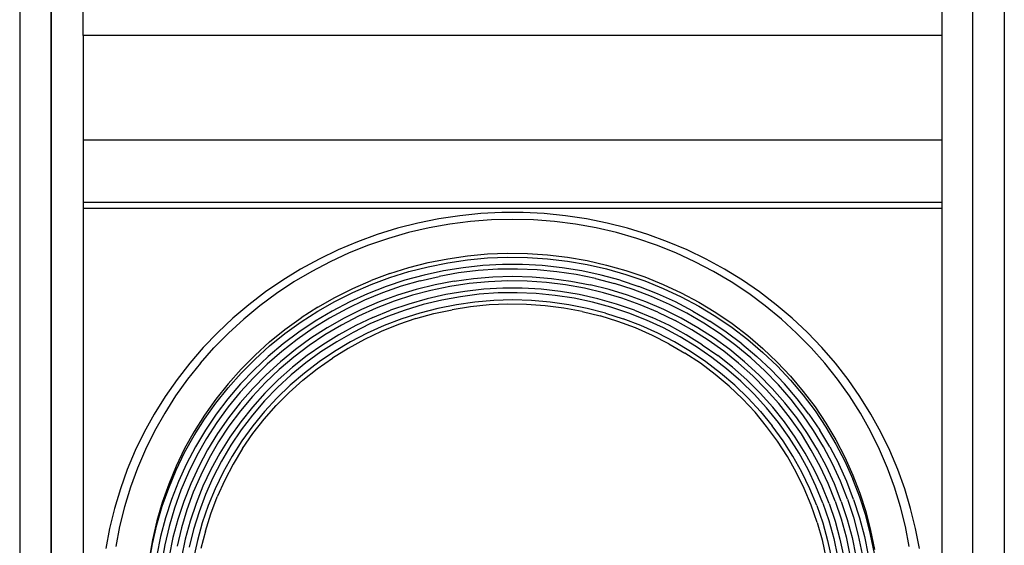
# Model space of a CAD drawing. Extents: x 22 to 3374, y -825 to 2267.
# Tile 10 of 12: x 2904 to 3374, y 525 to 776. Entities that reach past the tile are written whole.
import ezdxf

# ---------------------------------------------------------------- set-up
doc = ezdxf.new("R2010")
doc.units = 0
doc.layers.add('KF_SW_215E_SUSP_FRONT', color=7, linetype='CONTINUOUS')

# ---------------------------------------------------------------- blocks, each defined once
blk = doc.blocks.new('KF_SW_215E_SUSP_FRONT')
at = {"layer": 'KF_SW_215E_SUSP_FRONT'}
for p, q in [((-235.25, -9.5), (-235.25, -1005.5)), ((234.75, -9.5), (234.75, -1005.5)), ((-220.25, -15), (-220.25, -1000)), ((-220.25, -1000), (-220.25, -15)), ((219.75, -1000), (219.75, -15)), ((219.75, -1000), (219.75, -15)), ((-205, -515), (-205, -500)), ((205, -500), (205, -515)), ((-205, -515), (-205, -945.11)), ((205, -515), (-205, -515)), ((-204.96, -515), (-205, -515)), ((205, -515), (205, -945.11)), ((205, -565), (-205, -565)), ((205, -594.78), (-205, -594.78)), ((205, -594.78), (-205, -594.78)), ((205, -597.5), (-205, -597.5)), ((-25.22, -601.02), (-35.24, -602.5)), ((-15.16, -600.01), (-25.22, -601.02)), ((-5.04, -599.5), (-15.16, -600.01)), ((5.07, -599.5), (-5.04, -599.5)), ((15.16, -600.01), (5.07, -599.5)), ((25.25, -601.02), (15.16, -600.01)), ((35.24, -602.5), (25.25, -601.02)), ((-45.14, -604.52), (-54.91, -606.98)), ((-35.24, -602.5), (-45.14, -604.52)), ((-29.98, -605.05), (-39.87, -606.82)), ((-20.05, -603.79), (-29.98, -605.05)), ((-10.02, -603.04), (-20.05, -603.79)), ((0, -602.78), (-10.02, -603.04)), ((10.06, -603.04), (0, -602.78)), ((20.05, -603.79), (10.06, -603.04)), ((30.01, -605.05), (20.05, -603.79)), ((39.88, -606.82), (30.01, -605.05)), ((45.14, -604.52), (35.24, -602.5)), ((54.94, -606.98), (45.14, -604.52)), ((-64.56, -609.97), (-74.04, -613.41)), ((-54.91, -606.98), (-64.56, -609.97)), ((-49.61, -609.09), (-59.26, -611.83)), ((-39.87, -606.82), (-49.61, -609.09)), ((49.65, -609.09), (39.88, -606.82)), ((59.26, -611.83), (49.65, -609.09)), ((64.59, -609.97), (54.94, -606.98)), ((74.04, -613.41), (64.59, -609.97)), ((-74.04, -613.41), (-83.31, -617.31)), ((-68.72, -615.08), (-77.98, -618.76)), ((-59.26, -611.83), (-68.72, -615.08)), ((68.72, -615.08), (59.26, -611.83)), ((77.98, -618.76), (68.72, -615.08)), ((83.31, -617.31), (74.04, -613.41)), ((-83.31, -617.31), (-92.36, -621.67)), ((-77.98, -618.76), (-87.06, -622.96)), ((-30.92, -621.54), (-21.47, -620.15)), ((-21.47, -620.15), (-11.95, -619.27)), ((-11.95, -619.27), (-2.4, -618.89)), ((-2.4, -618.89), (7.19, -619.02)), ((7.19, -619.02), (16.71, -619.65)), ((16.71, -619.65), (26.23, -620.78)), ((87.06, -622.96), (77.98, -618.76)), ((92.36, -621.67), (83.31, -617.31)), ((-92.36, -621.67), (-101.15, -626.49)), ((-87.06, -622.96), (-95.86, -627.56)), ((-49.52, -625.76), (-40.28, -623.4)), ((-40.28, -623.4), (-30.92, -621.54)), ((-40.28, -625.32), (-30.92, -623.43)), ((-30.92, -623.43), (-21.47, -622.04)), ((-14.22, -624.82), (-23.64, -625.83)), ((-21.47, -622.04), (-11.95, -621.16)), ((-4.73, -624.31), (-14.22, -624.82)), ((-11.95, -621.16), (-2.4, -620.78)), ((4.76, -624.31), (-4.73, -624.31)), ((-2.4, -620.78), (7.19, -620.91)), ((14.22, -624.82), (4.76, -624.31)), ((7.19, -620.91), (16.71, -621.54)), ((23.64, -625.83), (14.22, -624.82)), ((16.71, -621.54), (26.23, -622.67)), ((26.23, -620.78), (35.62, -622.39)), ((26.23, -622.67), (35.62, -624.31)), ((35.62, -622.39), (44.92, -624.53)), ((35.62, -624.31), (44.92, -626.42)), ((44.92, -624.53), (54.09, -627.15)), ((95.89, -627.56), (87.06, -622.96)), ((101.18, -626.49), (92.36, -621.67)), ((-101.15, -626.49), (-109.69, -631.72)), ((-95.86, -627.56), (-104.43, -632.63)), ((-58.63, -628.63), (-67.55, -631.94)), ((-58.63, -628.63), (-49.52, -625.76)), ((-58.63, -630.52), (-49.52, -627.69)), ((-42.24, -629.32), (-51.38, -631.81)), ((-49.52, -627.69), (-40.28, -625.32)), ((-33, -627.34), (-42.24, -629.32)), ((-25.78, -628.32), (-35.02, -629.95)), ((-23.64, -625.83), (-33, -627.34)), ((-16.42, -627.21), (-25.78, -628.32)), ((-7.06, -626.58), (-16.42, -627.21)), ((2.36, -626.46), (-7.06, -626.58)), ((11.76, -626.83), (2.36, -626.46)), ((21.12, -627.72), (11.76, -626.83)), ((30.42, -629.07), (21.12, -627.72)), ((33, -627.34), (23.64, -625.83)), ((39.62, -630.96), (30.42, -629.07)), ((42.27, -629.32), (33, -627.34)), ((51.38, -631.81), (42.27, -629.32)), ((44.92, -626.42), (54.09, -629.04)), ((54.09, -627.15), (63.11, -630.24)), ((54.09, -629.04), (63.11, -632.13)), ((104.43, -632.63), (95.89, -627.56)), ((109.73, -631.72), (101.18, -626.49)), ((-109.69, -631.72), (-117.95, -637.39)), ((-104.43, -632.63), (-112.69, -638.12)), ((-76.25, -635.72), (-67.55, -631.94)), ((-76.25, -637.65), (-67.55, -633.86)), ((-67.55, -633.86), (-58.63, -630.52)), ((-51.38, -631.81), (-60.36, -634.78)), ((-44.16, -632.1), (-53.18, -634.68)), ((-37.01, -633.93), (-46.02, -636.16)), ((-44.16, -632.1), (-35.02, -629.95)), ((-27.86, -632.16), (-37.01, -633.93)), ((-20.74, -633.36), (-29.88, -634.75)), ((-27.86, -632.16), (-18.63, -630.9)), ((-11.54, -632.48), (-20.74, -633.36)), ((-18.63, -630.9), (-9.33, -630.14)), ((-2.3, -632.1), (-11.54, -632.48)), ((-9.33, -630.14), (0, -629.89)), ((6.93, -632.22), (-2.3, -632.1)), ((0, -629.89), (9.33, -630.14)), ((16.17, -632.86), (6.93, -632.22)), ((9.33, -630.14), (18.63, -630.9)), ((25.34, -633.99), (16.17, -632.86)), ((18.63, -630.9), (27.86, -632.16)), ((34.42, -635.6), (25.34, -633.99)), ((27.86, -632.16), (37.01, -633.93)), ((46.05, -636.16), (37.01, -633.93)), ((39.62, -630.96), (48.7, -633.33)), ((57.62, -636.2), (48.7, -633.33)), ((51.38, -631.81), (60.36, -634.78)), ((63.11, -630.24), (71.93, -633.8)), ((63.11, -632.13), (71.93, -635.69)), ((71.93, -633.8), (80.54, -637.8)), ((112.72, -638.12), (104.43, -632.63)), ((117.95, -637.39), (109.73, -631.72)), ((-117.95, -637.39), (-125.9, -643.45)), ((-112.69, -638.12), (-120.66, -644.01)), ((-84.76, -639.98), (-76.25, -635.72)), ((-84.76, -641.9), (-76.25, -637.65)), ((-69.16, -638.24), (-77.73, -642.15)), ((-62.03, -637.8), (-70.67, -641.33)), ((-60.36, -634.78), (-69.16, -638.24)), ((-54.91, -638.91), (-63.64, -642.12)), ((-53.18, -634.68), (-62.03, -637.8)), ((-47.82, -638.97), (-56.58, -641.84)), ((-46.02, -636.16), (-54.91, -638.91)), ((-38.93, -636.61), (-47.82, -638.97)), ((-31.87, -638.62), (-40.79, -640.64)), ((-29.88, -634.75), (-38.93, -636.61)), ((-22.82, -637.11), (-31.87, -638.62)), ((-15.86, -638.5), (-24.87, -639.63)), ((-13.71, -636.1), (-22.82, -637.11)), ((-6.81, -637.87), (-15.86, -638.5)), ((-4.57, -635.6), (-13.71, -636.1)), ((2.27, -637.74), (-6.81, -637.87)), ((4.57, -635.6), (-4.57, -635.6)), ((11.35, -638.12), (2.27, -637.74)), ((13.74, -636.1), (4.57, -635.6)), ((20.36, -639), (11.35, -638.12)), ((22.82, -637.11), (13.74, -636.1)), ((29.35, -640.39), (20.36, -639)), ((31.87, -638.62), (22.82, -637.11)), ((40.79, -640.64), (31.87, -638.62)), ((43.41, -637.74), (34.42, -635.6)), ((52.23, -640.36), (43.41, -637.74)), ((54.91, -638.91), (46.05, -636.16)), ((63.64, -642.12), (54.91, -638.91)), ((66.38, -639.51), (57.62, -636.2)), ((69.16, -638.24), (60.36, -634.78)), ((77.73, -642.15), (69.16, -638.24)), ((71.93, -635.69), (80.54, -639.69)), ((80.54, -637.8), (88.92, -642.28)), ((120.66, -644.01), (112.72, -638.12)), ((125.9, -643.45), (117.95, -637.39)), ((-125.9, -643.45), (-133.49, -649.88)), ((-92.99, -644.68), (-84.76, -639.98)), ((-92.99, -646.57), (-84.76, -641.9)), ((-77.73, -642.15), (-86.05, -646.5)), ((-70.67, -641.33), (-79.12, -645.37)), ((-63.64, -642.12), (-72.15, -645.78)), ((-56.58, -641.84), (-65.15, -645.15)), ((-49.58, -643.13), (-58.19, -646.09)), ((-42.59, -643.38), (-51.25, -646)), ((-40.79, -640.64), (-49.58, -643.13)), ((-33.79, -641.27), (-42.59, -643.38)), ((-26.82, -643.45), (-35.65, -645.21)), ((-24.87, -639.63), (-33.79, -641.27)), ((-17.94, -642.22), (-26.82, -643.45)), ((-11.13, -643.57), (-20.02, -644.46)), ((-8.98, -641.46), (-17.94, -642.22)), ((-2.24, -643.19), (-11.13, -643.57)), ((0, -641.21), (-8.98, -641.46)), ((6.68, -643.32), (-2.24, -643.19)), ((8.98, -641.46), (0, -641.21)), ((15.6, -643.95), (6.68, -643.32)), ((17.94, -642.22), (8.98, -641.46)), ((26.86, -643.45), (17.94, -642.22)), ((35.65, -645.21), (26.86, -643.45)), ((38.2, -642.25), (29.35, -640.39)), ((46.94, -644.64), (38.2, -642.25)), ((49.58, -643.13), (40.79, -640.64)), ((58.22, -646.09), (49.58, -643.13)), ((60.9, -643.45), (52.23, -640.36)), ((69.38, -647.01), (60.9, -643.45)), ((72.15, -645.78), (63.64, -642.12)), ((74.93, -643.29), (66.38, -639.51)), ((83.25, -647.54), (74.93, -643.29)), ((86.08, -646.5), (77.73, -642.15)), ((80.54, -639.69), (88.92, -644.17)), ((88.92, -642.28), (97.02, -647.17)), ((133.49, -649.88), (125.9, -643.45)), ((-120.66, -644.01), (-128.29, -650.29)), ((-92.99, -644.68), (-100.96, -649.78)), ((-100.96, -651.67), (-92.99, -646.57)), ((-86.05, -646.5), (-94.15, -651.29)), ((-79.12, -645.37), (-87.31, -649.84)), ((-72.15, -645.78), (-80.44, -649.91)), ((-65.15, -645.15), (-73.54, -648.96)), ((-66.64, -649.53), (-58.19, -646.09)), ((-51.25, -646), (-59.73, -649.09)), ((-44.32, -647.45), (-52.86, -650.19)), ((-46.08, -650.1), (-37.51, -647.73)), ((-35.65, -645.21), (-44.32, -647.45)), ((-37.51, -647.73), (-28.81, -645.84)), ((-20.02, -644.46), (-28.81, -645.84)), ((24.43, -645.09), (15.6, -643.95)), ((33.19, -646.72), (24.43, -645.09)), ((33.19, -646.72), (41.83, -648.84)), ((44.35, -647.45), (35.65, -645.21)), ((44.35, -647.45), (52.86, -650.19)), ((55.54, -647.48), (46.94, -644.64)), ((63.93, -650.79), (55.54, -647.48)), ((58.22, -646.09), (66.64, -649.53)), ((69.38, -647.01), (77.64, -651.01)), ((80.44, -649.91), (72.15, -645.78)), ((91.32, -652.24), (83.25, -647.54)), ((86.08, -646.5), (94.15, -651.29)), ((88.92, -644.17), (97.02, -649.09)), ((97.02, -647.17), (104.84, -652.49)), ((128.32, -650.29), (120.66, -644.01)), ((-133.49, -649.88), (-140.74, -656.69)), ((-128.29, -650.29), (-135.57, -656.97)), ((-108.62, -655.3), (-100.96, -649.78)), ((-108.62, -657.22), (-100.96, -651.67)), ((-94.15, -651.29), (-101.94, -656.5)), ((-87.31, -649.84), (-95.23, -654.73)), ((-81.67, -653.19), (-89.55, -657.85)), ((-80.44, -649.91), (-88.48, -654.48)), ((-73.54, -648.96), (-81.67, -653.19)), ((-68.06, -652.65), (-76.12, -656.65)), ((-66.64, -649.53), (-74.86, -653.44)), ((-59.73, -649.09), (-68.06, -652.65)), ((-54.5, -652.93), (-62.73, -656.24)), ((-52.86, -650.19), (-61.21, -653.37)), ((-46.08, -650.1), (-54.5, -652.93)), ((50.34, -651.45), (41.83, -648.84)), ((58.66, -654.54), (50.34, -651.45)), ((61.21, -653.37), (52.86, -650.19)), ((72.12, -654.57), (63.93, -650.79)), ((74.86, -653.44), (66.64, -649.53)), ((85.64, -655.46), (77.64, -651.01)), ((88.48, -654.48), (80.44, -649.91)), ((99.07, -657.35), (91.32, -652.24)), ((101.94, -656.5), (94.15, -651.29)), ((97.02, -649.09), (104.84, -654.38)), ((104.84, -652.49), (112.34, -658.23)), ((135.6, -656.97), (128.32, -650.29)), ((140.74, -656.69), (133.49, -649.88)), ((-140.74, -656.69), (-147.61, -663.87)), ((-142.51, -663.97), (-135.57, -656.97)), ((-115.97, -661.22), (-108.62, -655.3)), ((-115.97, -663.11), (-108.62, -657.22)), ((-101.94, -656.5), (-109.44, -662.11)), ((-95.23, -654.73), (-102.85, -660.03)), ((-89.55, -657.85), (-97.15, -662.96)), ((-88.48, -654.48), (-96.23, -659.49)), ((-82.84, -657.79), (-90.56, -662.55)), ((-76.12, -656.65), (-83.94, -661.1)), ((-74.86, -653.44), (-82.84, -657.79)), ((-69.38, -657.06), (-77.29, -661.16)), ((-62.73, -656.24), (-70.73, -660.03)), ((-61.21, -653.37), (-69.38, -657.06)), ((66.76, -658.1), (58.66, -654.54)), ((69.38, -657.06), (61.21, -653.37)), ((77.29, -661.16), (69.38, -657.06)), ((80.06, -658.83), (72.12, -654.57)), ((82.84, -657.79), (74.86, -653.44)), ((90.56, -662.55), (82.84, -657.79)), ((93.4, -660.37), (85.64, -655.46)), ((96.23, -659.49), (88.48, -654.48)), ((106.54, -662.86), (99.07, -657.35)), ((109.44, -662.11), (101.94, -656.5)), ((104.84, -654.38), (112.34, -660.12)), ((142.51, -663.97), (135.6, -656.97)), ((147.61, -663.87), (140.74, -656.69)), ((-115.97, -661.22), (-122.93, -667.53)), ((-109.44, -662.11), (-116.6, -668.13)), ((-102.85, -660.03), (-110.17, -665.76)), ((-96.23, -659.49), (-103.67, -664.88)), ((-90.56, -662.55), (-97.97, -667.75)), ((-83.94, -661.1), (-91.47, -665.98)), ((-77.29, -661.16), (-84.92, -665.73)), ((-70.73, -660.03), (-78.52, -664.28)), ((74.67, -662.11), (66.76, -658.1)), ((74.67, -662.11), (82.3, -666.55)), ((84.95, -665.73), (77.29, -661.16)), ((87.76, -663.49), (80.06, -658.83)), ((90.56, -662.55), (97.97, -667.75)), ((100.8, -665.67), (93.4, -660.37)), ((103.67, -664.88), (96.23, -659.49)), ((109.44, -662.11), (116.6, -668.13)), ((112.34, -658.23), (119.5, -664.31)), ((112.34, -660.12), (119.5, -666.24)), ((-147.61, -663.87), (-154.11, -671.34)), ((-149, -671.34), (-142.51, -663.97)), ((-122.93, -669.42), (-115.97, -663.11)), ((-110.17, -665.76), (-117.13, -671.85)), ((-103.67, -664.88), (-110.8, -670.68)), ((-97.15, -662.96), (-104.4, -668.47)), ((-91.47, -665.98), (-98.69, -671.25)), ((-84.92, -665.73), (-92.29, -670.71)), ((-78.52, -664.28), (-85.99, -668.92)), ((89.65, -671.4), (82.3, -666.55)), ((92.29, -670.71), (84.95, -665.73)), ((95.13, -668.57), (87.76, -663.49)), ((107.93, -671.37), (100.8, -665.67)), ((110.8, -670.68), (103.67, -664.88)), ((113.7, -668.76), (106.54, -662.86)), ((119.5, -664.31), (126.31, -670.81)), ((119.5, -666.24), (126.31, -672.7)), ((149.03, -671.34), (142.51, -663.97)), ((154.11, -671.34), (147.61, -663.87)), ((-154.11, -671.34), (-160.16, -679.16)), ((-149, -671.34), (-155.12, -679.03)), ((-129.55, -674.18), (-122.93, -667.53)), ((-129.55, -676.07), (-122.93, -669.42)), ((-117.13, -671.85), (-123.72, -678.31)), ((-116.6, -668.13), (-123.37, -674.49)), ((-110.8, -670.68), (-117.57, -676.89)), ((-104.4, -668.47), (-111.33, -674.37)), ((-98.69, -671.25), (-105.6, -676.95)), ((-97.97, -667.75), (-105.06, -673.33)), ((-92.29, -670.71), (-99.35, -676.07)), ((-93.21, -674.02), (-85.99, -668.92)), ((96.71, -676.7), (89.65, -671.4)), ((99.35, -676.07), (92.29, -670.71)), ((102.19, -674.05), (95.13, -668.57)), ((105.06, -673.33), (97.97, -667.75)), ((114.71, -677.43), (107.93, -671.37)), ((117.57, -676.89), (110.8, -670.68)), ((120.47, -675.03), (113.7, -668.76)), ((123.41, -674.49), (116.6, -668.13)), ((126.31, -670.81), (132.74, -677.62)), ((155.15, -679.03), (149.03, -671.34)), ((160.19, -679.16), (154.11, -671.34)), ((-129.55, -674.18), (-135.79, -681.18)), ((-135.79, -683.07), (-129.55, -676.07)), ((-123.37, -674.49), (-129.8, -681.24)), ((-111.33, -674.37), (-117.92, -680.61)), ((-105.06, -673.33), (-111.81, -679.32)), ((-99.35, -676.07), (-106.07, -681.84)), ((-100.08, -679.47), (-93.21, -674.02)), ((103.39, -682.37), (96.71, -676.7)), ((106.07, -681.84), (99.35, -676.07)), ((108.94, -679.92), (102.19, -674.05)), ((111.81, -679.32), (105.06, -673.33)), ((126.9, -681.68), (120.47, -675.03)), ((129.8, -681.24), (123.41, -674.49)), ((126.31, -672.7), (132.74, -679.54)), ((-160.16, -679.16), (-165.83, -687.26)), ((-155.12, -679.03), (-160.82, -687.01)), ((-135.79, -681.18), (-141.63, -688.49)), ((-129.8, -681.24), (-135.83, -688.3)), ((-123.72, -678.31), (-129.96, -685.12)), ((-117.92, -680.61), (-124.13, -687.23)), ((-117.57, -676.89), (-123.97, -683.42)), ((-111.81, -679.32), (-118.2, -685.65)), ((-105.6, -676.95), (-112.15, -683.01)), ((-100.08, -679.47), (-106.61, -685.34)), ((115.31, -686.16), (108.94, -679.92)), ((111.81, -679.32), (118.2, -685.65)), ((121.1, -683.89), (114.71, -677.43)), ((124.01, -683.42), (117.57, -676.89)), ((135.86, -688.3), (129.8, -681.24)), ((132.74, -677.62), (138.79, -684.8)), ((132.74, -679.54), (138.79, -686.69)), ((160.82, -687.01), (155.15, -679.03)), ((165.83, -687.26), (160.19, -679.16)), ((-141.63, -690.38), (-135.79, -683.07)), ((-129.96, -685.12), (-135.76, -692.24)), ((-123.97, -683.42), (-129.99, -690.29)), ((-118.2, -685.65), (-124.19, -692.34)), ((-112.15, -683.01), (-118.36, -689.4)), ((-112.78, -691.55), (-106.61, -685.34)), ((-106.07, -681.84), (-112.44, -687.99)), ((109.76, -688.4), (103.39, -682.37)), ((112.44, -687.99), (106.07, -681.84)), ((121.29, -692.74), (115.31, -686.16)), ((124.19, -692.34), (118.2, -685.65)), ((127.09, -690.66), (121.1, -683.89)), ((130.03, -690.29), (124.01, -683.42)), ((132.93, -688.65), (126.9, -681.68)), ((138.79, -684.8), (144.4, -692.24)), ((-165.83, -687.26), (-171.03, -695.64)), ((-160.82, -687.01), (-166.05, -695.27)), ((-141.63, -688.49), (-147.05, -696.09)), ((-147.05, -698.01), (-141.63, -690.38)), ((-135.83, -688.3), (-141.47, -695.68)), ((-129.99, -690.29), (-135.6, -697.47)), ((-124.13, -687.23), (-129.93, -694.16)), ((-118.36, -689.4), (-124.13, -696.15)), ((-112.44, -687.99), (-118.39, -694.45)), ((115.75, -694.79), (109.76, -688.4)), ((118.43, -694.45), (112.44, -687.99)), ((132.71, -697.76), (127.09, -690.66)), ((135.64, -697.47), (130.03, -690.29)), ((138.54, -695.93), (132.93, -688.65)), ((141.47, -695.68), (135.86, -688.3)), ((138.79, -686.69), (144.4, -694.16)), ((166.05, -695.27), (160.82, -687.01)), ((171.04, -695.64), (165.83, -687.26)), ((-166.05, -695.27), (-170.85, -703.78)), ((-135.76, -692.24), (-141.18, -699.68)), ((-129.93, -694.16), (-135.35, -701.41)), ((-124.19, -692.34), (-129.77, -699.33)), ((-118.39, -694.45), (-123.97, -701.26)), ((-118.55, -698.1), (-112.78, -691.55)), ((121.29, -701.51), (115.75, -694.79)), ((118.43, -694.45), (124.01, -701.26)), ((126.9, -699.65), (121.29, -692.74)), ((129.8, -699.33), (124.19, -692.34)), ((144.4, -692.24), (149.6, -700)), ((144.4, -694.16), (149.6, -701.92)), ((170.85, -703.78), (166.05, -695.27)), ((-171.03, -695.64), (-175.79, -704.25)), ((-147.05, -696.09), (-152, -703.97)), ((-152, -705.89), (-147.05, -698.01)), ((-141.47, -695.68), (-146.64, -703.34)), ((-141.18, -699.68), (-146.13, -707.37)), ((-135.6, -697.47), (-140.81, -704.94)), ((-129.77, -699.33), (-134.94, -706.61)), ((-124.13, -696.15), (-129.52, -703.21)), ((-123.94, -704.97), (-118.55, -698.1)), ((132.04, -706.83), (126.9, -699.65)), ((134.97, -706.61), (129.8, -699.33)), ((137.87, -705.13), (132.71, -697.76)), ((140.81, -704.94), (135.64, -697.47)), ((143.74, -703.49), (138.54, -695.93)), ((141.47, -695.68), (146.67, -703.34)), ((149.6, -700), (154.33, -708)), ((175.79, -704.25), (171.04, -695.64)), ((-175.79, -704.25), (-180.08, -713.08)), ((-170.85, -703.78), (-175.16, -712.51)), ((-152, -703.97), (-156.53, -712.1)), ((-146.64, -703.34), (-151.4, -711.25)), ((-140.81, -704.94), (-145.53, -712.7)), ((-135.35, -701.41), (-140.3, -708.95)), ((-129.52, -703.21), (-134.47, -710.55)), ((-123.97, -701.26), (-129.14, -708.35)), ((-128.86, -712.13), (-123.94, -704.97)), ((126.46, -708.54), (121.29, -701.51)), ((129.14, -708.35), (124.01, -701.26)), ((145.53, -712.7), (140.81, -704.94)), ((148.47, -711.34), (143.74, -703.49)), ((151.4, -711.25), (146.67, -703.34)), ((149.6, -701.92), (154.33, -709.92)), ((175.16, -712.51), (170.85, -703.78)), ((180.08, -713.08), (175.79, -704.25)), ((-156.53, -714.02), (-152, -705.89)), ((-146.13, -707.37), (-150.67, -715.35)), ((-140.3, -708.95), (-144.81, -716.73)), ((-134.94, -706.61), (-139.7, -714.21)), ((-129.14, -708.35), (-133.87, -715.75)), ((131.19, -715.82), (126.46, -708.54)), ((133.87, -715.75), (129.14, -708.35)), ((136.77, -714.31), (132.04, -706.83)), ((139.7, -714.21), (134.97, -706.61)), ((142.6, -712.79), (137.87, -705.13)), ((154.33, -708), (158.62, -716.26)), ((-180.08, -713.08), (-183.9, -722.12)), ((-175.16, -712.51), (-179.01, -721.46)), ((-156.53, -712.1), (-160.57, -720.45)), ((-160.57, -722.38), (-156.53, -714.02)), ((-151.4, -711.25), (-155.68, -719.41)), ((-145.53, -712.7), (-149.82, -720.7)), ((-139.7, -714.21), (-143.96, -722.03)), ((-134.47, -710.55), (-138.98, -718.15)), ((-128.86, -712.13), (-133.37, -719.57)), ((141.06, -722.03), (136.77, -714.31)), ((143.96, -722.03), (139.7, -714.21)), ((146.89, -720.7), (142.6, -712.79)), ((149.82, -720.7), (145.53, -712.7)), ((152.75, -719.41), (148.47, -711.34)), ((151.4, -711.25), (155.68, -719.41)), ((154.33, -709.92), (158.62, -718.15)), ((179.01, -721.46), (175.16, -712.51)), ((183.9, -722.12), (180.08, -713.08)), ((-150.67, -715.35), (-154.71, -723.54)), ((-144.81, -716.73), (-148.84, -724.74)), ((-138.98, -718.15), (-143.01, -726)), ((-133.87, -715.75), (-138.13, -723.38)), ((135.45, -723.38), (131.19, -715.82)), ((138.13, -723.38), (133.87, -715.75)), ((158.62, -716.26), (162.43, -724.71)), ((158.62, -718.15), (162.43, -726.63)), ((-183.9, -722.12), (-187.21, -731.36)), ((-179.01, -721.46), (-182.35, -730.57)), ((-160.57, -720.45), (-164.13, -729.03)), ((-164.13, -730.92), (-160.57, -722.38)), ((-155.68, -719.41), (-159.5, -727.8)), ((-154.71, -723.54), (-158.27, -731.93)), ((-149.82, -720.7), (-153.63, -728.9)), ((-143.96, -722.03), (-147.77, -730.07)), ((-138.13, -723.38), (-141.94, -731.23)), ((-133.37, -719.57), (-137.4, -727.23)), ((139.26, -731.17), (135.45, -723.38)), ((141.94, -731.23), (138.13, -723.38)), ((144.84, -730), (141.06, -722.03)), ((147.77, -730.07), (143.96, -722.03)), ((150.7, -728.84), (146.89, -720.7)), ((153.64, -728.9), (149.82, -720.7)), ((156.57, -727.7), (152.75, -719.41)), ((159.5, -727.8), (155.68, -719.41)), ((182.38, -730.57), (179.01, -721.46)), ((187.24, -731.36), (183.9, -722.12)), ((-159.5, -727.8), (-162.81, -736.37)), ((-148.84, -724.74), (-152.4, -732.97)), ((-143.01, -726), (-146.57, -734.04)), ((-137.4, -727.23), (-140.96, -735.11)), ((159.88, -736.18), (156.57, -727.7)), ((162.81, -736.37), (159.5, -727.8)), ((162.43, -724.71), (165.74, -733.38)), ((165.74, -735.27), (162.43, -726.63)), ((-187.21, -731.36), (-190.04, -740.72)), ((-182.35, -730.57), (-185.22, -739.87)), ((-164.13, -729.03), (-167.22, -737.76)), ((-167.22, -739.65), (-164.13, -730.92)), ((-158.27, -731.93), (-161.36, -740.5)), ((-153.63, -728.9), (-156.94, -737.32)), ((-152.4, -732.97), (-155.49, -741.38)), ((-147.77, -730.07), (-151.08, -738.29)), ((-141.94, -731.23), (-145.25, -739.3)), ((142.57, -739.14), (139.26, -731.17)), ((145.25, -739.3), (141.94, -731.23)), ((148.18, -738.14), (144.84, -730)), ((151.11, -738.29), (147.77, -730.07)), ((154.05, -737.16), (150.7, -728.84)), ((156.94, -737.32), (153.64, -728.9)), ((185.22, -739.87), (182.38, -730.57)), ((190.04, -740.72), (187.24, -731.36)), ((-167.22, -737.76), (-169.8, -746.65)), ((-162.81, -736.37), (-165.64, -745.1)), ((-156.94, -737.32), (-159.78, -745.89)), ((-146.57, -734.04), (-149.63, -742.3)), ((-144.05, -743.21), (-140.96, -735.11)), ((154.05, -737.16), (156.85, -745.64)), ((156.94, -737.32), (159.78, -745.89)), ((159.88, -736.18), (162.71, -744.85)), ((162.81, -736.37), (165.64, -745.1)), ((165.74, -733.38), (168.58, -742.17)), ((168.58, -744.09), (165.74, -735.27)), ((-190.04, -740.72), (-192.38, -750.21)), ((-185.22, -739.87), (-187.55, -749.29)), ((-169.8, -748.54), (-167.22, -739.65)), ((-161.36, -740.5), (-163.94, -749.23)), ((-155.49, -741.38), (-158.08, -749.96)), ((-151.08, -738.29), (-153.92, -746.71)), ((-149.63, -742.3), (-152.22, -750.68)), ((-145.25, -739.3), (-148.09, -747.53)), ((145.41, -747.31), (142.57, -739.14)), ((145.25, -739.3), (148.09, -747.53)), ((148.18, -738.14), (151.02, -746.46)), ((151.11, -738.29), (153.95, -746.71)), ((168.58, -742.17), (170.91, -751.12)), ((187.55, -749.29), (185.22, -739.87)), ((192.38, -750.21), (190.04, -740.72)), ((-169.8, -746.65), (-171.89, -755.63)), ((-165.64, -745.1), (-167.98, -753.99)), ((-159.78, -745.89), (-162.11, -754.59)), ((-153.92, -746.71), (-156.25, -755.25)), ((-146.64, -751.44), (-144.05, -743.21)), ((151.02, -746.46), (153.35, -754.94)), ((153.95, -746.71), (156.25, -755.25)), ((156.85, -745.64), (159.18, -754.27)), ((159.78, -745.89), (162.11, -754.59)), ((162.71, -744.85), (165.05, -753.64)), ((165.64, -745.1), (167.98, -753.99)), ((170.91, -753.05), (168.58, -744.09)), ((-192.38, -750.21), (-194.17, -759.82)), ((-187.55, -749.29), (-189.38, -758.81)), ((-171.89, -757.55), (-169.8, -748.54)), ((-163.94, -749.23), (-166.02, -758.09)), ((-158.08, -749.96), (-160.16, -758.62)), ((-152.22, -750.68), (-154.3, -759.19)), ((-148.09, -747.53), (-150.39, -755.91)), ((-146.64, -751.44), (-148.72, -759.79)), ((145.41, -747.31), (147.74, -755.6)), ((148.09, -747.53), (150.42, -755.91)), ((170.91, -751.12), (172.74, -760.17)), ((189.38, -758.81), (187.55, -749.29)), ((194.2, -759.82), (192.38, -750.21)), ((-171.89, -755.63), (-173.43, -764.74)), ((-167.98, -753.99), (-169.8, -762.97)), ((-162.11, -754.59), (-163.94, -763.42)), ((-156.25, -755.25), (-158.08, -763.89)), ((-150.39, -755.91), (-152.22, -764.39)), ((147.74, -755.6), (149.57, -764.01)), ((150.42, -755.91), (152.22, -764.39)), ((153.35, -754.94), (155.15, -763.51)), ((156.25, -755.25), (158.08, -763.89)), ((159.18, -754.27), (161.01, -763.01)), ((162.11, -754.59), (163.94, -763.42)), ((165.05, -753.64), (166.87, -762.53)), ((167.98, -753.99), (169.8, -762.97)), ((172.74, -762.09), (170.91, -753.05)), ((-173.43, -766.66), (-171.89, -757.55)), ((-166.02, -758.09), (-167.57, -767.04))]:
    blk.add_line(p, q, dxfattribs=at)

msp = doc.modelspace()

# ---------------------------------------------------------------- block references
at = {"layer": 'KF_SW_215E_SUSP_FRONT'}
msp.add_blockref('KF_SW_215E_SUSP_FRONT', (3139.6, 1283.41), dxfattribs=at)

doc.saveas('drawing.dxf')
